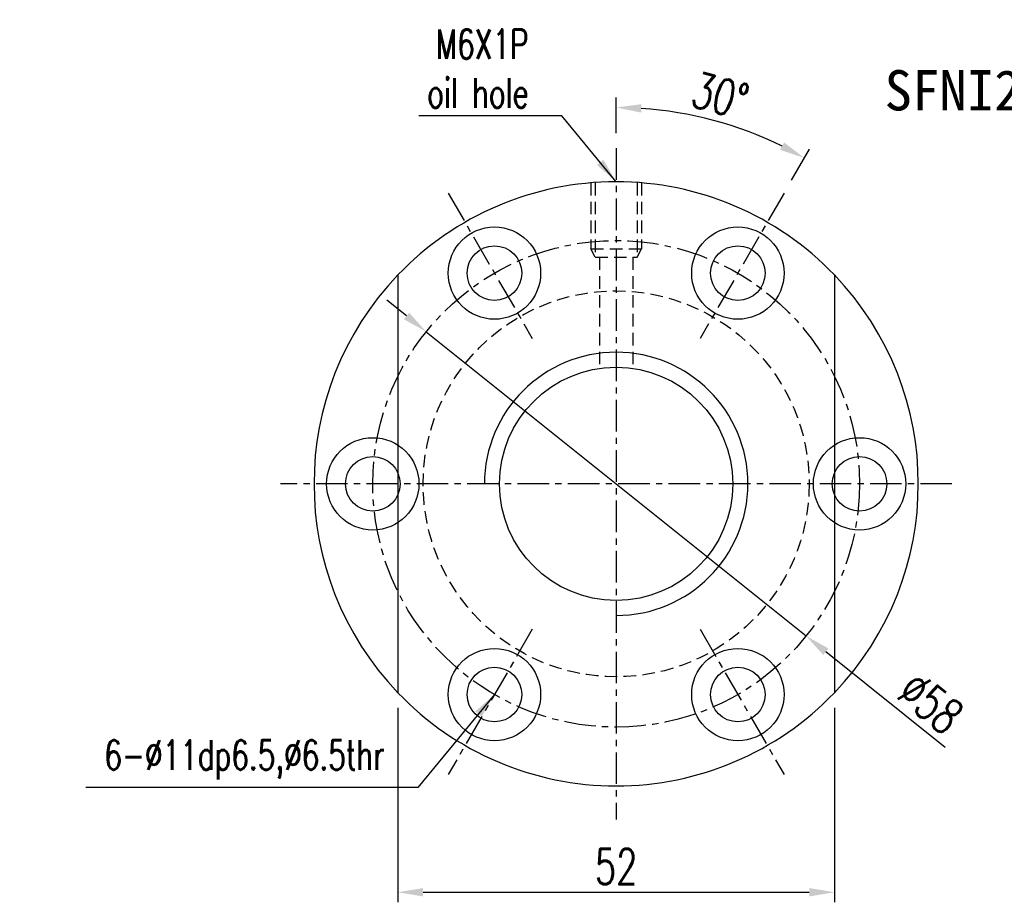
# Model space of a CAD drawing. Extents: x -172 to 822, y 56 to 167.
# Tile 1 of 59: x 589 to 707, y 62 to 167. Entities that reach past the tile are written whole.
import ezdxf
from ezdxf.enums import TextEntityAlignment as Align

# ---------------------------------------------------------------- set-up
doc = ezdxf.new("R2010")
doc.units = 0
doc.header["$LTSCALE"] = 3
doc.header["$MEASUREMENT"] = 0
doc.header["$PDSIZE"] = -1
doc.linetypes.add('CENTER', pattern=[2, 1.25, -0.25, 0.25, -0.25])
doc.linetypes.add('DASHED', pattern=[0.75, 0.5, -0.25])
doc.layers.get('0').update_dxf_attribs({"linetype": 'CONTINUOUS'})
doc.layers.get('DEFPOINTS').update_dxf_attribs({"linetype": 'CONTINUOUS'})
for name, color, linetype in [('CL', 1, 'CENTER'), ('DIM', 4, 'CONTINUOUS'), ('HID', 2, 'DASHED'), ('OUT', 3, 'CONTINUOUS')]:
    doc.layers.add(name, color=color, linetype=linetype)
doc.styles.add('DIM-7', font='SIMPLEX.shx', dxfattribs={"width": 0.7, "bigfont": 'chineset.shx'})
doc.styles.add('T', font='KAIU.TTF')
doc.dimstyles.new('CNS', dxfattribs={"dimtxt": 3.5, "dimasz": 2.5, "dimexe": 1, "dimexo": 1.5, "dimgap": 0.09, "dimtad": 0, "dimdsep": 46, "dimtxsty": 'DIM-7', "dimcen": 0.09, "dimclrd": 1, "dimclre": 1, "dimclrt": 4, "dimadec": 0, "dimazin": 0, "dimtfac": 1, "dimtix": 1, "dimtmove": 2, "dimatfit": 3, "dimfxl": 1, "dimtvp": 0.971429, "dimtolj": 1, "dimarcsym": 0})

# ---------------------------------------------------------------- blocks, each defined once
blk = doc.blocks.new('*D42')
at = {"layer": 'DEFPOINTS', "color": 0, "transparency": 16777216}
for p in [(637.91, 130), (683.18, 93.74)]:
    blk.add_point(p, dxfattribs=at)
at = {"layer": 'DIM', "color": 0, "lineweight": -2, "transparency": 16777216}
for p, q in [((635.57, 131.88), (633.22, 133.75)), ((637.91, 130), (683.18, 93.74)), ((699.75, 80.47), (685.52, 91.87))]:
    blk.add_line(p, q, dxfattribs=at)
at = {"layer": 'DIM', "color": 0, "transparency": 16777216}
for points in [[(635.88, 132.27), (635.25, 131.49), (637.91, 130)], [(685.83, 92.26), (685.21, 91.48), (683.18, 93.74)]]:
    blk.add_solid(points, dxfattribs=at)
at = {"layer": 'DIM', "color": 0, "transparency": 16777216, "insert": (698.02, 85.77), "char_height": 4.2, "attachment_point": 5, "rotation": 321.3059, "style": 'DIM-7'}
blk.add_mtext('\\A1;∅58', dxfattribs=at)
blk = doc.blocks.new('*D43')
at = {"layer": 'DEFPOINTS', "color": 0, "transparency": 16777216}
for p in [(675.88, 154.01), (660.54, 151.87), (680.54, 146.51), (670.54, 129.19), (660.54, 71.87)]:
    blk.add_point(p, dxfattribs=at)
at = {"layer": 'DIM', "color": 0, "lineweight": -2, "transparency": 16777216}
for p, q in [((660.54, 153.67), (660.54, 157.92)), ((681.44, 148.07), (683.56, 151.75))]:
    blk.add_line(p, q, dxfattribs=at)
blk.add_arc((660.54, 111.87), 44.84, 63.8337, 86.1663, dxfattribs=at)
at = {"layer": 'DIM', "color": 0, "transparency": 16777216}
for points in [[(663.52, 156.12), (663.56, 157.12), (660.54, 156.72)], [(680.55, 152.56), (680.08, 151.68), (682.96, 150.71)]]:
    blk.add_solid(points, dxfattribs=at)
at = {"layer": 'DIM', "color": 0, "transparency": 16777216, "insert": (672.94, 158.14), "char_height": 4.2, "attachment_point": 5, "rotation": 345, "style": 'DIM-7'}
blk.add_mtext('\\A1;30°', dxfattribs=at)
blk = doc.blocks.new('*D48')
at = {"layer": 'DEFPOINTS', "color": 0, "transparency": 16777216}
for p in [(634.54, 86.97), (686.54, 86.97), (686.54, 63.2)]:
    blk.add_point(p, dxfattribs=at)
at = {"layer": 'DIM', "color": 0, "lineweight": -2, "transparency": 16777216}
for p, q in [((634.54, 85.17), (634.54, 62)), ((686.54, 85.17), (686.54, 62)), ((637.54, 63.2), (683.54, 63.2))]:
    blk.add_line(p, q, dxfattribs=at)
at = {"layer": 'DIM', "color": 0, "transparency": 16777216}
for points in [[(637.54, 63.7), (637.54, 62.7), (634.54, 63.2)], [(683.54, 63.7), (683.54, 62.7), (686.54, 63.2)]]:
    blk.add_solid(points, dxfattribs=at)
at = {"layer": 'DIM', "color": 0, "transparency": 16777216, "insert": (660.54, 66.26), "char_height": 4.2, "attachment_point": 5, "style": 'DIM-7'}
blk.add_mtext('\\A1;52', dxfattribs=at)

msp = doc.modelspace()

# ---------------------------------------------------------------- linework, layer by layer
at = {"layer": 'CL', "color": 7}
for p, q in [((660.542, 151.872), (660.542, 71.872)), ((640.542, 146.513), (650.542, 129.192)), ((680.542, 146.513), (670.542, 129.192)), ((700.542, 111.872), (620.542, 111.872)), ((650.542, 94.551), (640.542, 77.231)), ((670.542, 94.551), (680.542, 77.231))]:
    msp.add_line(p, q, dxfattribs=at)
msp.add_circle((660.542, 111.872), 29, dxfattribs=at)
at = {"layer": 'DIM', "color": 7}
for centre, radius in [((631.542, 111.872), 5.5), ((689.542, 111.872), 5.5), ((631.542, 111.872), 3.25), ((689.542, 111.872), 3.25)]:
    msp.add_circle(centre, radius, dxfattribs=at)
for radius, start, end in [(36, 136.23826, 223.76174), (36, 316.23826, 43.76174), (15.69, 270, 180)]:
    msp.add_arc((660.542, 111.872), radius, start, end, dxfattribs=at)
at = {"layer": 'HID', "color": 7}
for p, q in [((657.542, 147.747), (657.542, 139.872)), ((658.042, 147.747), (658.042, 138.872)), ((663.042, 147.747), (663.042, 138.872)), ((663.542, 147.747), (663.542, 139.872)), ((658.042, 138.872), (657.542, 139.872)), ((657.542, 139.872), (663.542, 139.872)), ((663.042, 138.872), (663.542, 139.872)), ((658.042, 138.872), (663.042, 138.872)), ((658.542, 138.872), (658.542, 125.627)), ((662.542, 138.872), (662.542, 125.627))]:
    msp.add_line(p, q, dxfattribs=at)
msp.add_circle((660.542, 111.872), 23, dxfattribs=at)
at = {"layer": 'OUT', "color": 7}
for p, q in [((634.542, 136.772), (634.542, 86.972)), ((686.542, 136.772), (686.542, 86.972))]:
    msp.add_line(p, q, dxfattribs=at)
for centre, radius in [((646.042, 136.987), 5.5), ((675.042, 136.987), 5.5), ((646.042, 136.987), 3.25), ((675.042, 136.987), 3.25), ((660.542, 111.872), 13.9), ((646.042, 86.757), 5.5), ((675.042, 86.757), 5.5), ((646.042, 86.757), 3.25), ((675.042, 86.757), 3.25)]:
    msp.add_circle(centre, radius, dxfattribs=at)
for start, end in [(43.76174, 136.23826), (223.76174, 316.23826)]:
    msp.add_arc((660.542, 111.872), 36, start, end, dxfattribs=at)

# ---------------------------------------------------------------- texts
at = {"style": 'T'}
msp.add_text('SFNI2510', height=4.8, dxfattribs=at).set_placement((705.586, 158.776), align=Align.MIDDLE)
at = {"layer": 'DIM', "color": 0, "char_height": 3.5, "attachment_point": 9, "style": 'DIM-7'}
for s, insert in [('M6X1P\\Poil hole', (650.102, 156.701)), ('6-%%C11dp6.5,%%C6.5thr', (632.957, 76.642))]:
    msp.add_mtext(s, dxfattribs=dict(at, insert=insert))

# ---------------------------------------------------------------- dimensions: what is measured, and where the dimension line sits
at = {"layer": 'DIM', "color": 0}
dim = msp.add_angular_dim_2l(base=(675.88, 154.012), line1=((660.542, 151.872), (660.542, 71.872)), line2=((680.542, 146.513), (670.542, 129.192)), dimstyle='CNS', override={"dimscale": 1.2, "dimgap": 0.8, "dimtad": 1, "dimclrd": 0, "dimclre": 0, "dimclrt": 0, "dimtmove": 0}, dxfattribs=at)
dim.commit()
dim.dimension.update_dxf_attribs({"geometry": '*D43', "text_midpoint": (672.941, 158.144)})
dim = msp.add_diameter_dim_2p(p1=(637.908, 130.002), p2=(683.176, 93.742), dimstyle='CNS', override={"dimscale": 1.2, "dimgap": 0.8, "dimtad": 1, "dimclrd": 0, "dimclre": 0, "dimclrt": 0, "dimtmove": 0}, dxfattribs=at)
dim.commit()
dim.dimension.update_dxf_attribs({"geometry": '*D42', "text_midpoint": (696.107, 83.385), "dimtype": 163})
dim = msp.add_linear_dim(base=(686.542, 63.2), p1=(634.542, 86.972), p2=(686.542, 86.972), dimstyle='CNS', override={"dimscale": 1.2, "dimgap": 0.8, "dimtad": 1, "dimclrd": 0, "dimclre": 0, "dimclrt": 0, "dimtmove": 0}, dxfattribs=at)
dim.commit()
dim.dimension.update_dxf_attribs({"geometry": '*D48', "text_midpoint": (660.542, 66.26)})

# ---------------------------------------------------------------- leaders
at = {"layer": 'DIM', "color": 0, "annotation_type": 0, "has_hookline": 1, "hookline_direction": 1}
for points, text_width in [([(660.542, 147.872), (654.062, 155.741), (651.062, 155.741)], 13.067), ([(646.042, 86.757), (636.917, 75.682), (633.917, 75.682)], 35.583)]:
    msp.add_leader(points, dimstyle='CNS', override={"dimscale": 1.2, "dimgap": 0.8, "dimtad": 1, "dimclrd": 0, "dimclre": 0, "dimclrt": 0, "dimtmove": 0}, dxfattribs=dict(at, text_width=text_width))

doc.saveas('drawing.dxf')
